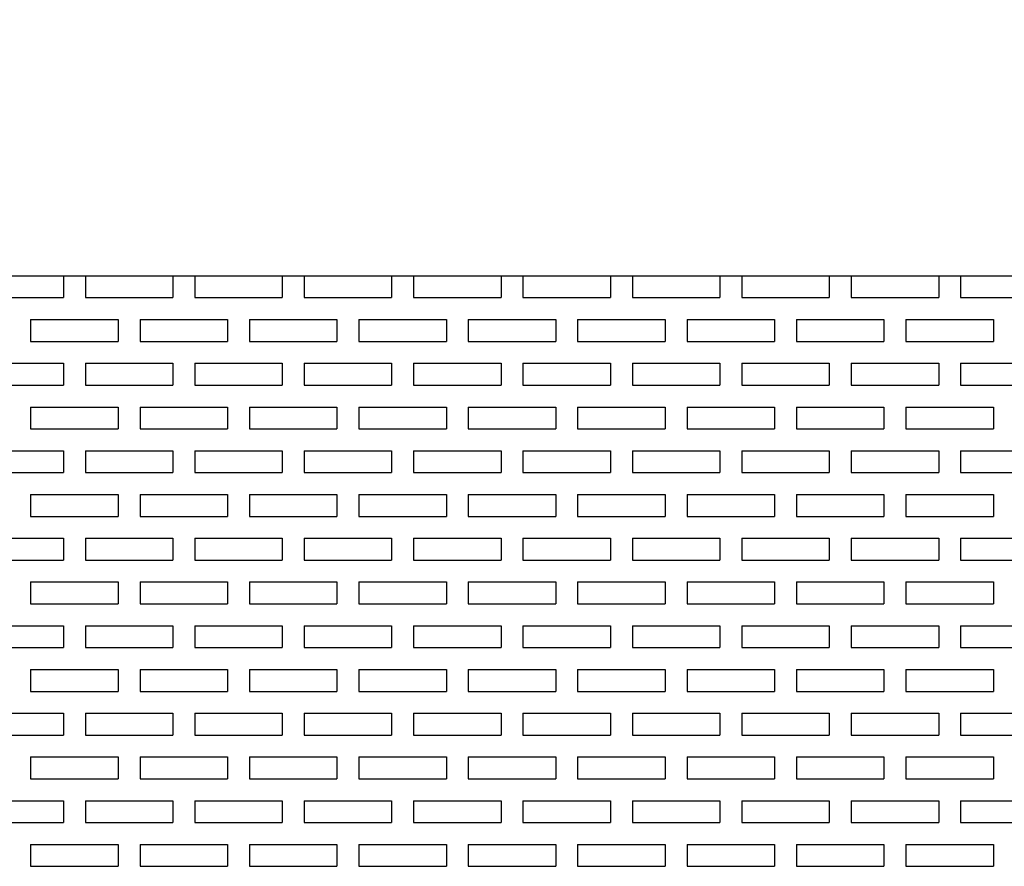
# Model space of a CAD drawing. Extents: x 0 to 108, y 0 to 78.
# Tile 32 of 54: x 50.12 to 55.75, y 64.31 to 69.15. Entities that reach past the tile are written whole.
import ezdxf

# ---------------------------------------------------------------- set-up
doc = ezdxf.new("R2010")
doc.units = 0
doc.header["$LTSCALE"] = 3.5
doc.header["$MEASUREMENT"] = 0
doc.layers.add('DIMENSIONS-35', color=7, linetype='CONTINUOUS')
doc.layers.add('OBJECT-70', color=3, linetype='CONTINUOUS')
doc.styles.add('BGA-STD-4', font='bgastd', dxfattribs={"height": 0.55118})
doc.dimstyles.get("Standard").update_dxf_attribs({"dimtxt": 0.18, "dimasz": 0.18, "dimexe": 0.18, "dimexo": 0.0625, "dimgap": 0.09, "dimtad": 0, "dimtih": 1, "dimtoh": 1, "dimdec": 4, "dimzin": 0, "dimdsep": 46, "dimtxsty": 'Standard', "dimcen": 0.09, "dimadec": 0, "dimazin": 0, "dimtfac": 1, "dimtdec": 4, "dimtofl": 0, "dimtmove": 0, "dimatfit": 3, "dimfxl": 0, "dimtolj": 1, "dimtzin": 0, "dimarcsym": 0})

# ---------------------------------------------------------------- blocks, each defined once
blk = doc.blocks.new('*D17')
at = {"layer": 'DIMENSIONS-35', "lineweight": -2}
for p, q in [((89.1225, 67.891), (89.1225, 71.4882)), ((41.7427, 70.868), (64.3613, 70.868)), ((88.5023, 70.868), (65.8837, 70.868))]:
    blk.add_line(p, q, dxfattribs=at)
at = {"layer": 'DIMENSIONS-35'}
for points in [[(41.7427, 70.9714), (41.7427, 70.7646), (41.1225, 70.868)], [(88.5023, 70.9714), (88.5023, 70.7646), (89.1225, 70.868)]]:
    blk.add_solid(points, dxfattribs=at)
at = {"layer": 'DIMENSIONS-35', "color": 2, "insert": (65.1225, 70.868), "char_height": 0.55118, "attachment_point": 5, "style": 'BGA-STD-4'}
blk.add_mtext('\\A1;48', dxfattribs=at)

msp = doc.modelspace()

# ---------------------------------------------------------------- linework, layer by layer
at = {"layer": 'OBJECT-70'}
for p, q in [((41.1225, 67.6841), (89.1225, 67.6841)), ((49.8725, 67.6841), (50.3725, 67.6841)), ((50.3725, 67.6841), (50.3725, 67.5591)), ((50.4975, 67.6841), (50.9975, 67.6841)), ((50.4975, 67.6841), (50.4975, 67.5591)), ((50.9975, 67.6841), (50.9975, 67.5591)), ((51.1225, 67.6841), (51.6225, 67.6841)), ((51.1225, 67.6841), (51.1225, 67.5591)), ((51.6225, 67.6841), (51.6225, 67.5591)), ((51.7475, 67.6841), (52.2475, 67.6841)), ((51.7475, 67.6841), (51.7475, 67.5591)), ((52.2475, 67.6841), (52.2475, 67.5591)), ((52.3725, 67.6841), (52.8725, 67.6841)), ((52.3725, 67.6841), (52.3725, 67.5591)), ((52.8725, 67.6841), (52.8725, 67.5591)), ((52.9975, 67.6841), (53.4975, 67.6841)), ((52.9975, 67.6841), (52.9975, 67.5591)), ((53.4975, 67.6841), (53.4975, 67.5591)), ((53.6225, 67.6841), (54.1225, 67.6841)), ((53.6225, 67.6841), (53.6225, 67.5591)), ((54.1225, 67.6841), (54.1225, 67.5591)), ((54.2475, 67.6841), (54.7475, 67.6841)), ((54.2475, 67.6841), (54.2475, 67.5591)), ((54.7475, 67.6841), (54.7475, 67.5591)), ((54.8725, 67.6841), (55.3725, 67.6841)), ((54.8725, 67.6841), (54.8725, 67.5591)), ((55.3725, 67.6841), (55.3725, 67.5591)), ((55.4975, 67.6841), (55.9975, 67.6841)), ((55.4975, 67.6841), (55.4975, 67.5591)), ((49.8725, 67.5591), (50.3725, 67.5591)), ((50.4975, 67.5591), (50.9975, 67.5591)), ((51.1225, 67.5591), (51.6225, 67.5591)), ((51.7475, 67.5591), (52.2475, 67.5591)), ((52.3725, 67.5591), (52.8725, 67.5591)), ((52.9975, 67.5591), (53.4975, 67.5591)), ((53.6225, 67.5591), (54.1225, 67.5591)), ((54.2475, 67.5591), (54.7475, 67.5591)), ((54.8725, 67.5591), (55.3725, 67.5591)), ((55.4975, 67.5591), (55.9975, 67.5591)), ((50.185, 67.4341), (50.685, 67.4341)), ((50.185, 67.4341), (50.185, 67.3091)), ((50.3725, 67.4341), (50.4975, 67.4341)), ((50.685, 67.4341), (50.685, 67.3091)), ((50.81, 67.4341), (51.31, 67.4341)), ((50.81, 67.4341), (50.81, 67.3091)), ((50.9975, 67.4341), (51.1225, 67.4341)), ((51.31, 67.4341), (51.31, 67.3091)), ((51.435, 67.4341), (51.935, 67.4341)), ((51.435, 67.4341), (51.435, 67.3091)), ((51.6225, 67.4341), (51.7475, 67.4341)), ((51.935, 67.4341), (51.935, 67.3091)), ((52.06, 67.4341), (52.56, 67.4341)), ((52.06, 67.4341), (52.06, 67.3091)), ((52.2475, 67.4341), (52.3725, 67.4341)), ((52.56, 67.4341), (52.56, 67.3091)), ((52.685, 67.4341), (53.185, 67.4341)), ((52.685, 67.4341), (52.685, 67.3091)), ((52.8725, 67.4341), (52.9975, 67.4341)), ((53.185, 67.4341), (53.185, 67.3091)), ((53.31, 67.4341), (53.81, 67.4341)), ((53.31, 67.4341), (53.31, 67.3091)), ((53.4975, 67.4341), (53.6225, 67.4341)), ((53.81, 67.4341), (53.81, 67.3091)), ((53.935, 67.4341), (54.435, 67.4341)), ((53.935, 67.4341), (53.935, 67.3091)), ((54.1225, 67.4341), (54.2475, 67.4341)), ((54.435, 67.4341), (54.435, 67.3091)), ((54.56, 67.4341), (55.06, 67.4341)), ((54.56, 67.4341), (54.56, 67.3091)), ((54.7475, 67.4341), (54.8725, 67.4341)), ((55.06, 67.4341), (55.06, 67.3091)), ((55.185, 67.4341), (55.685, 67.4341)), ((55.185, 67.4341), (55.185, 67.3091)), ((55.3725, 67.4341), (55.4975, 67.4341)), ((55.685, 67.4341), (55.685, 67.3091)), ((50.185, 67.3091), (50.685, 67.3091)), ((50.81, 67.3091), (51.31, 67.3091)), ((51.435, 67.3091), (51.935, 67.3091)), ((52.06, 67.3091), (52.56, 67.3091)), ((52.685, 67.3091), (53.185, 67.3091)), ((53.31, 67.3091), (53.81, 67.3091)), ((53.935, 67.3091), (54.435, 67.3091)), ((54.56, 67.3091), (55.06, 67.3091)), ((55.185, 67.3091), (55.685, 67.3091)), ((49.8725, 67.1841), (50.3725, 67.1841)), ((50.3725, 67.1841), (50.3725, 67.0591)), ((50.4975, 67.1841), (50.9975, 67.1841)), ((50.4975, 67.1841), (50.4975, 67.0591)), ((50.9975, 67.1841), (50.9975, 67.0591)), ((51.1225, 67.1841), (51.6225, 67.1841)), ((51.1225, 67.1841), (51.1225, 67.0591)), ((51.6225, 67.1841), (51.6225, 67.0591)), ((51.7475, 67.1841), (52.2475, 67.1841)), ((51.7475, 67.1841), (51.7475, 67.0591)), ((52.2475, 67.1841), (52.2475, 67.0591)), ((52.3725, 67.1841), (52.8725, 67.1841)), ((52.3725, 67.1841), (52.3725, 67.0591)), ((52.8725, 67.1841), (52.8725, 67.0591)), ((52.9975, 67.1841), (53.4975, 67.1841)), ((52.9975, 67.1841), (52.9975, 67.0591)), ((53.4975, 67.1841), (53.4975, 67.0591)), ((53.6225, 67.1841), (54.1225, 67.1841)), ((53.6225, 67.1841), (53.6225, 67.0591)), ((54.1225, 67.1841), (54.1225, 67.0591)), ((54.2475, 67.1841), (54.7475, 67.1841)), ((54.2475, 67.1841), (54.2475, 67.0591)), ((54.7475, 67.1841), (54.7475, 67.0591)), ((54.8725, 67.1841), (55.3725, 67.1841)), ((54.8725, 67.1841), (54.8725, 67.0591)), ((55.3725, 67.1841), (55.3725, 67.0591)), ((55.4975, 67.1841), (55.9975, 67.1841)), ((55.4975, 67.1841), (55.4975, 67.0591)), ((49.8725, 67.0591), (50.3725, 67.0591)), ((50.4975, 67.0591), (50.9975, 67.0591)), ((51.1225, 67.0591), (51.6225, 67.0591)), ((51.7475, 67.0591), (52.2475, 67.0591)), ((52.3725, 67.0591), (52.8725, 67.0591)), ((52.9975, 67.0591), (53.4975, 67.0591)), ((53.6225, 67.0591), (54.1225, 67.0591)), ((54.2475, 67.0591), (54.7475, 67.0591)), ((54.8725, 67.0591), (55.3725, 67.0591)), ((55.4975, 67.0591), (55.9975, 67.0591)), ((50.185, 66.9341), (50.685, 66.9341)), ((50.185, 66.9341), (50.185, 66.8091)), ((50.3725, 66.9341), (50.4975, 66.9341)), ((50.685, 66.9341), (50.685, 66.8091)), ((50.81, 66.9341), (51.31, 66.9341)), ((50.81, 66.9341), (50.81, 66.8091)), ((50.9975, 66.9341), (51.1225, 66.9341)), ((51.31, 66.9341), (51.31, 66.8091)), ((51.435, 66.9341), (51.935, 66.9341)), ((51.435, 66.9341), (51.435, 66.8091)), ((51.6225, 66.9341), (51.7475, 66.9341)), ((51.935, 66.9341), (51.935, 66.8091)), ((52.06, 66.9341), (52.56, 66.9341)), ((52.06, 66.9341), (52.06, 66.8091)), ((52.2475, 66.9341), (52.3725, 66.9341)), ((52.56, 66.9341), (52.56, 66.8091)), ((52.685, 66.9341), (53.185, 66.9341)), ((52.685, 66.9341), (52.685, 66.8091)), ((52.8725, 66.9341), (52.9975, 66.9341)), ((53.185, 66.9341), (53.185, 66.8091)), ((53.31, 66.9341), (53.81, 66.9341)), ((53.31, 66.9341), (53.31, 66.8091)), ((53.4975, 66.9341), (53.6225, 66.9341)), ((53.81, 66.9341), (53.81, 66.8091)), ((53.935, 66.9341), (54.435, 66.9341)), ((53.935, 66.9341), (53.935, 66.8091)), ((54.1225, 66.9341), (54.2475, 66.9341)), ((54.435, 66.9341), (54.435, 66.8091)), ((54.56, 66.9341), (55.06, 66.9341)), ((54.56, 66.9341), (54.56, 66.8091)), ((54.7475, 66.9341), (54.8725, 66.9341)), ((55.06, 66.9341), (55.06, 66.8091)), ((55.185, 66.9341), (55.685, 66.9341)), ((55.185, 66.9341), (55.185, 66.8091)), ((55.3725, 66.9341), (55.4975, 66.9341)), ((55.685, 66.9341), (55.685, 66.8091)), ((50.185, 66.8091), (50.685, 66.8091)), ((50.81, 66.8091), (51.31, 66.8091)), ((51.435, 66.8091), (51.935, 66.8091)), ((52.06, 66.8091), (52.56, 66.8091)), ((52.685, 66.8091), (53.185, 66.8091)), ((53.31, 66.8091), (53.81, 66.8091)), ((53.935, 66.8091), (54.435, 66.8091)), ((54.56, 66.8091), (55.06, 66.8091)), ((55.185, 66.8091), (55.685, 66.8091)), ((49.8725, 66.6841), (50.3725, 66.6841)), ((50.3725, 66.6841), (50.3725, 66.5591)), ((50.4975, 66.6841), (50.9975, 66.6841)), ((50.4975, 66.6841), (50.4975, 66.5591)), ((50.9975, 66.6841), (50.9975, 66.5591)), ((51.1225, 66.6841), (51.6225, 66.6841)), ((51.1225, 66.6841), (51.1225, 66.5591)), ((51.6225, 66.6841), (51.6225, 66.5591)), ((51.7475, 66.6841), (52.2475, 66.6841)), ((51.7475, 66.6841), (51.7475, 66.5591)), ((52.2475, 66.6841), (52.2475, 66.5591)), ((52.3725, 66.6841), (52.8725, 66.6841)), ((52.3725, 66.6841), (52.3725, 66.5591)), ((52.8725, 66.6841), (52.8725, 66.5591)), ((52.9975, 66.6841), (53.4975, 66.6841)), ((52.9975, 66.6841), (52.9975, 66.5591)), ((53.4975, 66.6841), (53.4975, 66.5591)), ((53.6225, 66.6841), (54.1225, 66.6841)), ((53.6225, 66.6841), (53.6225, 66.5591)), ((54.1225, 66.6841), (54.1225, 66.5591)), ((54.2475, 66.6841), (54.7475, 66.6841)), ((54.2475, 66.6841), (54.2475, 66.5591)), ((54.7475, 66.6841), (54.7475, 66.5591)), ((54.8725, 66.6841), (55.3725, 66.6841)), ((54.8725, 66.6841), (54.8725, 66.5591)), ((55.3725, 66.6841), (55.3725, 66.5591)), ((55.4975, 66.6841), (55.9975, 66.6841)), ((55.4975, 66.6841), (55.4975, 66.5591)), ((49.8725, 66.5591), (50.3725, 66.5591)), ((50.4975, 66.5591), (50.9975, 66.5591)), ((51.1225, 66.5591), (51.6225, 66.5591)), ((51.7475, 66.5591), (52.2475, 66.5591)), ((52.3725, 66.5591), (52.8725, 66.5591)), ((52.9975, 66.5591), (53.4975, 66.5591)), ((53.6225, 66.5591), (54.1225, 66.5591)), ((54.2475, 66.5591), (54.7475, 66.5591)), ((54.8725, 66.5591), (55.3725, 66.5591)), ((55.4975, 66.5591), (55.9975, 66.5591)), ((50.185, 66.4341), (50.685, 66.4341)), ((50.185, 66.4341), (50.185, 66.3091)), ((50.3725, 66.4341), (50.4975, 66.4341)), ((50.685, 66.4341), (50.685, 66.3091)), ((50.81, 66.4341), (51.31, 66.4341)), ((50.81, 66.4341), (50.81, 66.3091)), ((50.9975, 66.4341), (51.1225, 66.4341)), ((51.31, 66.4341), (51.31, 66.3091)), ((51.435, 66.4341), (51.935, 66.4341)), ((51.435, 66.4341), (51.435, 66.3091)), ((51.6225, 66.4341), (51.7475, 66.4341)), ((51.935, 66.4341), (51.935, 66.3091)), ((52.06, 66.4341), (52.56, 66.4341)), ((52.06, 66.4341), (52.06, 66.3091)), ((52.2475, 66.4341), (52.3725, 66.4341)), ((52.56, 66.4341), (52.56, 66.3091)), ((52.685, 66.4341), (53.185, 66.4341)), ((52.685, 66.4341), (52.685, 66.3091)), ((52.8725, 66.4341), (52.9975, 66.4341)), ((53.185, 66.4341), (53.185, 66.3091)), ((53.31, 66.4341), (53.81, 66.4341)), ((53.31, 66.4341), (53.31, 66.3091)), ((53.4975, 66.4341), (53.6225, 66.4341)), ((53.81, 66.4341), (53.81, 66.3091)), ((53.935, 66.4341), (54.435, 66.4341)), ((53.935, 66.4341), (53.935, 66.3091)), ((54.1225, 66.4341), (54.2475, 66.4341)), ((54.435, 66.4341), (54.435, 66.3091)), ((54.56, 66.4341), (55.06, 66.4341)), ((54.56, 66.4341), (54.56, 66.3091)), ((54.7475, 66.4341), (54.8725, 66.4341)), ((55.06, 66.4341), (55.06, 66.3091)), ((55.185, 66.4341), (55.685, 66.4341)), ((55.185, 66.4341), (55.185, 66.3091)), ((55.3725, 66.4341), (55.4975, 66.4341)), ((55.685, 66.4341), (55.685, 66.3091)), ((50.185, 66.3091), (50.685, 66.3091)), ((50.81, 66.3091), (51.31, 66.3091)), ((51.435, 66.3091), (51.935, 66.3091)), ((52.06, 66.3091), (52.56, 66.3091)), ((52.685, 66.3091), (53.185, 66.3091)), ((53.31, 66.3091), (53.81, 66.3091)), ((53.935, 66.3091), (54.435, 66.3091)), ((54.56, 66.3091), (55.06, 66.3091)), ((55.185, 66.3091), (55.685, 66.3091)), ((49.8725, 66.1841), (50.3725, 66.1841)), ((50.3725, 66.1841), (50.3725, 66.0591)), ((50.4975, 66.1841), (50.9975, 66.1841)), ((50.4975, 66.1841), (50.4975, 66.0591)), ((50.9975, 66.1841), (50.9975, 66.0591)), ((51.1225, 66.1841), (51.6225, 66.1841)), ((51.1225, 66.1841), (51.1225, 66.0591)), ((51.6225, 66.1841), (51.6225, 66.0591)), ((51.7475, 66.1841), (52.2475, 66.1841)), ((51.7475, 66.1841), (51.7475, 66.0591)), ((52.2475, 66.1841), (52.2475, 66.0591)), ((52.3725, 66.1841), (52.8725, 66.1841)), ((52.3725, 66.1841), (52.3725, 66.0591)), ((52.8725, 66.1841), (52.8725, 66.0591)), ((52.9975, 66.1841), (53.4975, 66.1841)), ((52.9975, 66.1841), (52.9975, 66.0591)), ((53.4975, 66.1841), (53.4975, 66.0591)), ((53.6225, 66.1841), (54.1225, 66.1841)), ((53.6225, 66.1841), (53.6225, 66.0591)), ((54.1225, 66.1841), (54.1225, 66.0591)), ((54.2475, 66.1841), (54.7475, 66.1841)), ((54.2475, 66.1841), (54.2475, 66.0591)), ((54.7475, 66.1841), (54.7475, 66.0591)), ((54.8725, 66.1841), (55.3725, 66.1841)), ((54.8725, 66.1841), (54.8725, 66.0591)), ((55.3725, 66.1841), (55.3725, 66.0591)), ((55.4975, 66.1841), (55.9975, 66.1841)), ((55.4975, 66.1841), (55.4975, 66.0591)), ((49.8725, 66.0591), (50.3725, 66.0591)), ((50.4975, 66.0591), (50.9975, 66.0591)), ((51.1225, 66.0591), (51.6225, 66.0591)), ((51.7475, 66.0591), (52.2475, 66.0591)), ((52.3725, 66.0591), (52.8725, 66.0591)), ((52.9975, 66.0591), (53.4975, 66.0591)), ((53.6225, 66.0591), (54.1225, 66.0591)), ((54.2475, 66.0591), (54.7475, 66.0591)), ((54.8725, 66.0591), (55.3725, 66.0591)), ((55.4975, 66.0591), (55.9975, 66.0591)), ((50.185, 65.9341), (50.685, 65.9341)), ((50.185, 65.9341), (50.185, 65.8091)), ((50.3725, 65.9341), (50.4975, 65.9341)), ((50.685, 65.9341), (50.685, 65.8091)), ((50.81, 65.9341), (51.31, 65.9341)), ((50.81, 65.9341), (50.81, 65.8091)), ((50.9975, 65.9341), (51.1225, 65.9341)), ((51.31, 65.9341), (51.31, 65.8091)), ((51.435, 65.9341), (51.935, 65.9341)), ((51.435, 65.9341), (51.435, 65.8091)), ((51.6225, 65.9341), (51.7475, 65.9341)), ((51.935, 65.9341), (51.935, 65.8091)), ((52.06, 65.9341), (52.56, 65.9341)), ((52.06, 65.9341), (52.06, 65.8091)), ((52.2475, 65.9341), (52.3725, 65.9341)), ((52.56, 65.9341), (52.56, 65.8091)), ((52.685, 65.9341), (53.185, 65.9341)), ((52.685, 65.9341), (52.685, 65.8091)), ((52.8725, 65.9341), (52.9975, 65.9341)), ((53.185, 65.9341), (53.185, 65.8091)), ((53.31, 65.9341), (53.81, 65.9341)), ((53.31, 65.9341), (53.31, 65.8091)), ((53.4975, 65.9341), (53.6225, 65.9341)), ((53.81, 65.9341), (53.81, 65.8091)), ((53.935, 65.9341), (54.435, 65.9341)), ((53.935, 65.9341), (53.935, 65.8091)), ((54.1225, 65.9341), (54.2475, 65.9341)), ((54.435, 65.9341), (54.435, 65.8091)), ((54.56, 65.9341), (55.06, 65.9341)), ((54.56, 65.9341), (54.56, 65.8091)), ((54.7475, 65.9341), (54.8725, 65.9341)), ((55.06, 65.9341), (55.06, 65.8091)), ((55.185, 65.9341), (55.685, 65.9341)), ((55.185, 65.9341), (55.185, 65.8091)), ((55.3725, 65.9341), (55.4975, 65.9341)), ((55.685, 65.9341), (55.685, 65.8091)), ((50.185, 65.8091), (50.685, 65.8091)), ((50.81, 65.8091), (51.31, 65.8091)), ((51.435, 65.8091), (51.935, 65.8091)), ((52.06, 65.8091), (52.56, 65.8091)), ((52.685, 65.8091), (53.185, 65.8091)), ((53.31, 65.8091), (53.81, 65.8091)), ((53.935, 65.8091), (54.435, 65.8091)), ((54.56, 65.8091), (55.06, 65.8091)), ((55.185, 65.8091), (55.685, 65.8091)), ((49.8725, 65.6841), (50.3725, 65.6841)), ((50.3725, 65.6841), (50.3725, 65.5591)), ((50.4975, 65.6841), (50.9975, 65.6841)), ((50.4975, 65.6841), (50.4975, 65.5591)), ((50.9975, 65.6841), (50.9975, 65.5591)), ((51.1225, 65.6841), (51.6225, 65.6841)), ((51.1225, 65.6841), (51.1225, 65.5591)), ((51.6225, 65.6841), (51.6225, 65.5591)), ((51.7475, 65.6841), (52.2475, 65.6841)), ((51.7475, 65.6841), (51.7475, 65.5591)), ((52.2475, 65.6841), (52.2475, 65.5591)), ((52.3725, 65.6841), (52.8725, 65.6841)), ((52.3725, 65.6841), (52.3725, 65.5591)), ((52.8725, 65.6841), (52.8725, 65.5591)), ((52.9975, 65.6841), (53.4975, 65.6841)), ((52.9975, 65.6841), (52.9975, 65.5591)), ((53.4975, 65.6841), (53.4975, 65.5591)), ((53.6225, 65.6841), (54.1225, 65.6841)), ((53.6225, 65.6841), (53.6225, 65.5591)), ((54.1225, 65.6841), (54.1225, 65.5591)), ((54.2475, 65.6841), (54.7475, 65.6841)), ((54.2475, 65.6841), (54.2475, 65.5591)), ((54.7475, 65.6841), (54.7475, 65.5591)), ((54.8725, 65.6841), (55.3725, 65.6841)), ((54.8725, 65.6841), (54.8725, 65.5591)), ((55.3725, 65.6841), (55.3725, 65.5591)), ((55.4975, 65.6841), (55.9975, 65.6841)), ((55.4975, 65.6841), (55.4975, 65.5591)), ((49.8725, 65.5591), (50.3725, 65.5591)), ((50.4975, 65.5591), (50.9975, 65.5591)), ((51.1225, 65.5591), (51.6225, 65.5591)), ((51.7475, 65.5591), (52.2475, 65.5591)), ((52.3725, 65.5591), (52.8725, 65.5591)), ((52.9975, 65.5591), (53.4975, 65.5591)), ((53.6225, 65.5591), (54.1225, 65.5591)), ((54.2475, 65.5591), (54.7475, 65.5591)), ((54.8725, 65.5591), (55.3725, 65.5591)), ((55.4975, 65.5591), (55.9975, 65.5591)), ((50.185, 65.4341), (50.685, 65.4341)), ((50.185, 65.4341), (50.185, 65.3091)), ((50.3725, 65.4341), (50.4975, 65.4341)), ((50.685, 65.4341), (50.685, 65.3091)), ((50.81, 65.4341), (51.31, 65.4341)), ((50.81, 65.4341), (50.81, 65.3091)), ((50.9975, 65.4341), (51.1225, 65.4341)), ((51.31, 65.4341), (51.31, 65.3091)), ((51.435, 65.4341), (51.935, 65.4341)), ((51.435, 65.4341), (51.435, 65.3091)), ((51.6225, 65.4341), (51.7475, 65.4341)), ((51.935, 65.4341), (51.935, 65.3091)), ((52.06, 65.4341), (52.56, 65.4341)), ((52.06, 65.4341), (52.06, 65.3091)), ((52.2475, 65.4341), (52.3725, 65.4341)), ((52.56, 65.4341), (52.56, 65.3091)), ((52.685, 65.4341), (53.185, 65.4341)), ((52.685, 65.4341), (52.685, 65.3091)), ((52.8725, 65.4341), (52.9975, 65.4341)), ((53.185, 65.4341), (53.185, 65.3091)), ((53.31, 65.4341), (53.81, 65.4341)), ((53.31, 65.4341), (53.31, 65.3091)), ((53.4975, 65.4341), (53.6225, 65.4341)), ((53.81, 65.4341), (53.81, 65.3091)), ((53.935, 65.4341), (54.435, 65.4341)), ((53.935, 65.4341), (53.935, 65.3091)), ((54.1225, 65.4341), (54.2475, 65.4341)), ((54.435, 65.4341), (54.435, 65.3091)), ((54.56, 65.4341), (55.06, 65.4341)), ((54.56, 65.4341), (54.56, 65.3091)), ((54.7475, 65.4341), (54.8725, 65.4341)), ((55.06, 65.4341), (55.06, 65.3091)), ((55.185, 65.4341), (55.685, 65.4341)), ((55.185, 65.4341), (55.185, 65.3091)), ((55.3725, 65.4341), (55.4975, 65.4341)), ((55.685, 65.4341), (55.685, 65.3091)), ((50.185, 65.3091), (50.685, 65.3091)), ((50.81, 65.3091), (51.31, 65.3091)), ((51.435, 65.3091), (51.935, 65.3091)), ((52.06, 65.3091), (52.56, 65.3091)), ((52.685, 65.3091), (53.185, 65.3091)), ((53.31, 65.3091), (53.81, 65.3091)), ((53.935, 65.3091), (54.435, 65.3091)), ((54.56, 65.3091), (55.06, 65.3091)), ((55.185, 65.3091), (55.685, 65.3091)), ((49.8725, 65.1841), (50.3725, 65.1841)), ((50.3725, 65.1841), (50.3725, 65.0591)), ((50.4975, 65.1841), (50.9975, 65.1841)), ((50.4975, 65.1841), (50.4975, 65.0591)), ((50.9975, 65.1841), (50.9975, 65.0591)), ((51.1225, 65.1841), (51.6225, 65.1841)), ((51.1225, 65.1841), (51.1225, 65.0591)), ((51.6225, 65.1841), (51.6225, 65.0591)), ((51.7475, 65.1841), (52.2475, 65.1841)), ((51.7475, 65.1841), (51.7475, 65.0591)), ((52.2475, 65.1841), (52.2475, 65.0591)), ((52.3725, 65.1841), (52.8725, 65.1841)), ((52.3725, 65.1841), (52.3725, 65.0591)), ((52.8725, 65.1841), (52.8725, 65.0591)), ((52.9975, 65.1841), (53.4975, 65.1841)), ((52.9975, 65.1841), (52.9975, 65.0591)), ((53.4975, 65.1841), (53.4975, 65.0591)), ((53.6225, 65.1841), (54.1225, 65.1841)), ((53.6225, 65.1841), (53.6225, 65.0591)), ((54.1225, 65.1841), (54.1225, 65.0591)), ((54.2475, 65.1841), (54.7475, 65.1841)), ((54.2475, 65.1841), (54.2475, 65.0591)), ((54.7475, 65.1841), (54.7475, 65.0591)), ((54.8725, 65.1841), (55.3725, 65.1841)), ((54.8725, 65.1841), (54.8725, 65.0591)), ((55.3725, 65.1841), (55.3725, 65.0591)), ((55.4975, 65.1841), (55.9975, 65.1841)), ((55.4975, 65.1841), (55.4975, 65.0591)), ((49.8725, 65.0591), (50.3725, 65.0591)), ((50.4975, 65.0591), (50.9975, 65.0591)), ((51.1225, 65.0591), (51.6225, 65.0591)), ((51.7475, 65.0591), (52.2475, 65.0591)), ((52.3725, 65.0591), (52.8725, 65.0591)), ((52.9975, 65.0591), (53.4975, 65.0591)), ((53.6225, 65.0591), (54.1225, 65.0591)), ((54.2475, 65.0591), (54.7475, 65.0591)), ((54.8725, 65.0591), (55.3725, 65.0591)), ((55.4975, 65.0591), (55.9975, 65.0591)), ((50.185, 64.9341), (50.685, 64.9341)), ((50.185, 64.9341), (50.185, 64.8091)), ((50.3725, 64.9341), (50.4975, 64.9341)), ((50.685, 64.9341), (50.685, 64.8091)), ((50.81, 64.9341), (51.31, 64.9341)), ((50.81, 64.9341), (50.81, 64.8091)), ((50.9975, 64.9341), (51.1225, 64.9341)), ((51.31, 64.9341), (51.31, 64.8091)), ((51.435, 64.9341), (51.935, 64.9341)), ((51.435, 64.9341), (51.435, 64.8091)), ((51.6225, 64.9341), (51.7475, 64.9341)), ((51.935, 64.9341), (51.935, 64.8091)), ((52.06, 64.9341), (52.56, 64.9341)), ((52.06, 64.9341), (52.06, 64.8091)), ((52.2475, 64.9341), (52.3725, 64.9341)), ((52.56, 64.9341), (52.56, 64.8091)), ((52.685, 64.9341), (53.185, 64.9341)), ((52.685, 64.9341), (52.685, 64.8091)), ((52.8725, 64.9341), (52.9975, 64.9341)), ((53.185, 64.9341), (53.185, 64.8091)), ((53.31, 64.9341), (53.81, 64.9341)), ((53.31, 64.9341), (53.31, 64.8091)), ((53.4975, 64.9341), (53.6225, 64.9341)), ((53.81, 64.9341), (53.81, 64.8091)), ((53.935, 64.9341), (54.435, 64.9341)), ((53.935, 64.9341), (53.935, 64.8091)), ((54.1225, 64.9341), (54.2475, 64.9341)), ((54.435, 64.9341), (54.435, 64.8091)), ((54.56, 64.9341), (55.06, 64.9341)), ((54.56, 64.9341), (54.56, 64.8091)), ((54.7475, 64.9341), (54.8725, 64.9341)), ((55.06, 64.9341), (55.06, 64.8091)), ((55.185, 64.9341), (55.685, 64.9341)), ((55.185, 64.9341), (55.185, 64.8091)), ((55.3725, 64.9341), (55.4975, 64.9341)), ((55.685, 64.9341), (55.685, 64.8091)), ((50.185, 64.8091), (50.685, 64.8091)), ((50.81, 64.8091), (51.31, 64.8091)), ((51.435, 64.8091), (51.935, 64.8091)), ((52.06, 64.8091), (52.56, 64.8091)), ((52.685, 64.8091), (53.185, 64.8091)), ((53.31, 64.8091), (53.81, 64.8091)), ((53.935, 64.8091), (54.435, 64.8091)), ((54.56, 64.8091), (55.06, 64.8091)), ((55.185, 64.8091), (55.685, 64.8091)), ((49.8725, 64.6841), (50.3725, 64.6841)), ((50.3725, 64.6841), (50.3725, 64.5591)), ((50.4975, 64.6841), (50.9975, 64.6841)), ((50.4975, 64.6841), (50.4975, 64.5591)), ((50.9975, 64.6841), (50.9975, 64.5591)), ((51.1225, 64.6841), (51.6225, 64.6841)), ((51.1225, 64.6841), (51.1225, 64.5591)), ((51.6225, 64.6841), (51.6225, 64.5591)), ((51.7475, 64.6841), (52.2475, 64.6841)), ((51.7475, 64.6841), (51.7475, 64.5591)), ((52.2475, 64.6841), (52.2475, 64.5591)), ((52.3725, 64.6841), (52.8725, 64.6841)), ((52.3725, 64.6841), (52.3725, 64.5591)), ((52.8725, 64.6841), (52.8725, 64.5591)), ((52.9975, 64.6841), (53.4975, 64.6841)), ((52.9975, 64.6841), (52.9975, 64.5591)), ((53.4975, 64.6841), (53.4975, 64.5591)), ((53.6225, 64.6841), (54.1225, 64.6841)), ((53.6225, 64.6841), (53.6225, 64.5591)), ((54.1225, 64.6841), (54.1225, 64.5591)), ((54.2475, 64.6841), (54.7475, 64.6841)), ((54.2475, 64.6841), (54.2475, 64.5591)), ((54.7475, 64.6841), (54.7475, 64.5591)), ((54.8725, 64.6841), (55.3725, 64.6841)), ((54.8725, 64.6841), (54.8725, 64.5591)), ((55.3725, 64.6841), (55.3725, 64.5591)), ((55.4975, 64.6841), (55.9975, 64.6841)), ((55.4975, 64.6841), (55.4975, 64.5591)), ((49.8725, 64.5591), (50.3725, 64.5591)), ((50.4975, 64.5591), (50.9975, 64.5591)), ((51.1225, 64.5591), (51.6225, 64.5591)), ((51.7475, 64.5591), (52.2475, 64.5591)), ((52.3725, 64.5591), (52.8725, 64.5591)), ((52.9975, 64.5591), (53.4975, 64.5591)), ((53.6225, 64.5591), (54.1225, 64.5591)), ((54.2475, 64.5591), (54.7475, 64.5591)), ((54.8725, 64.5591), (55.3725, 64.5591)), ((55.4975, 64.5591), (55.9975, 64.5591)), ((50.185, 64.4341), (50.685, 64.4341)), ((50.185, 64.4341), (50.185, 64.3091)), ((50.3725, 64.4341), (50.4975, 64.4341)), ((50.685, 64.4341), (50.685, 64.3091)), ((50.81, 64.4341), (51.31, 64.4341)), ((50.81, 64.4341), (50.81, 64.3091)), ((50.9975, 64.4341), (51.1225, 64.4341)), ((51.31, 64.4341), (51.31, 64.3091)), ((51.435, 64.4341), (51.935, 64.4341)), ((51.435, 64.4341), (51.435, 64.3091)), ((51.6225, 64.4341), (51.7475, 64.4341)), ((51.935, 64.4341), (51.935, 64.3091)), ((52.06, 64.4341), (52.56, 64.4341)), ((52.06, 64.4341), (52.06, 64.3091)), ((52.2475, 64.4341), (52.3725, 64.4341)), ((52.56, 64.4341), (52.56, 64.3091)), ((52.685, 64.4341), (53.185, 64.4341)), ((52.685, 64.4341), (52.685, 64.3091)), ((52.8725, 64.4341), (52.9975, 64.4341)), ((53.185, 64.4341), (53.185, 64.3091)), ((53.31, 64.4341), (53.81, 64.4341)), ((53.31, 64.4341), (53.31, 64.3091)), ((53.4975, 64.4341), (53.6225, 64.4341)), ((53.81, 64.4341), (53.81, 64.3091)), ((53.935, 64.4341), (54.435, 64.4341)), ((53.935, 64.4341), (53.935, 64.3091)), ((54.1225, 64.4341), (54.2475, 64.4341)), ((54.435, 64.4341), (54.435, 64.3091)), ((54.56, 64.4341), (55.06, 64.4341)), ((54.56, 64.4341), (54.56, 64.3091)), ((54.7475, 64.4341), (54.8725, 64.4341)), ((55.06, 64.4341), (55.06, 64.3091)), ((55.185, 64.4341), (55.685, 64.4341)), ((55.185, 64.4341), (55.185, 64.3091)), ((55.3725, 64.4341), (55.4975, 64.4341)), ((55.685, 64.4341), (55.685, 64.3091)), ((50.185, 64.3091), (50.685, 64.3091)), ((50.81, 64.3091), (51.31, 64.3091)), ((51.435, 64.3091), (51.935, 64.3091)), ((52.06, 64.3091), (52.56, 64.3091)), ((52.685, 64.3091), (53.185, 64.3091)), ((53.31, 64.3091), (53.81, 64.3091)), ((53.935, 64.3091), (54.435, 64.3091)), ((54.56, 64.3091), (55.06, 64.3091)), ((55.185, 64.3091), (55.685, 64.3091))]:
    msp.add_line(p, q, dxfattribs=at)

# ---------------------------------------------------------------- dimensions: what is measured, and where the dimension line sits
at = {"layer": 'DIMENSIONS-35'}
dim = msp.add_linear_dim(base=(89.1225, 70.868), p1=(41.1225, 67.6841), p2=(89.1225, 67.6841), text='48', dimstyle='Standard', override={"dimscale": 3.5, "dimtxt": 0.1575, "dimasz": 0.1772, "dimexe": 0.1772, "dimexo": 0.0591, "dimdec": 3, "dimtxsty": 'BGA-STD-4', "dimcen": 0.0984, "dimse1": 1, "dimclrd": 256, "dimclre": 256, "dimclrt": 2, "dimtdec": 3, "dimtmove": 2}, dxfattribs=at)
dim.commit()
dim.dimension.update_dxf_attribs({"geometry": '*D17', "text_midpoint": (65.1225, 70.868)})

doc.saveas('drawing.dxf')
